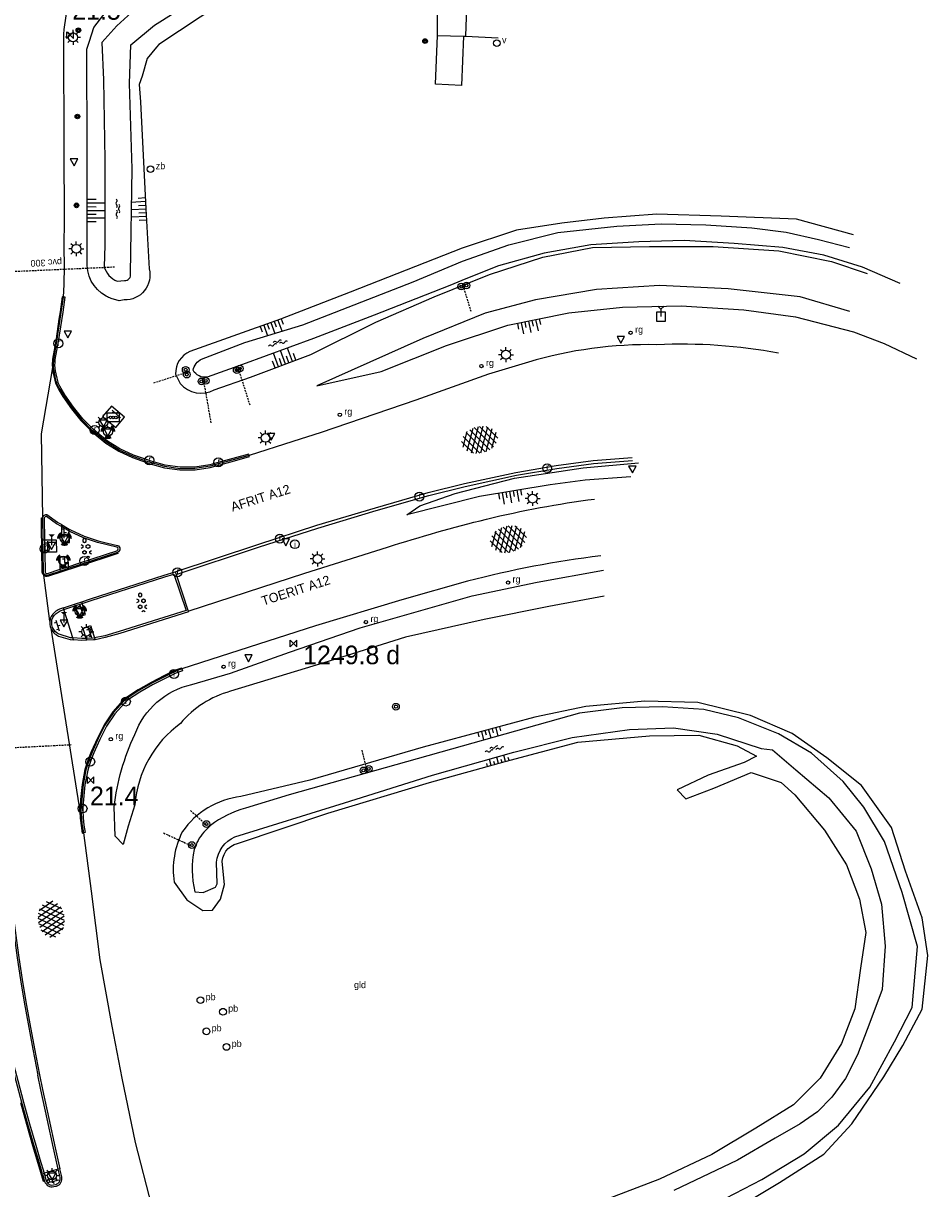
# Model space of a CAD drawing. Header units: metres. Extents: x 121538 to 126242, y 445257 to 454505.
# Tile 73 of 83: x 121737 to 121859, y 453853 to 454009. Entities that reach past the tile are written whole.
import ezdxf
from ezdxf.enums import TextEntityAlignment as Align

# ---------------------------------------------------------------- set-up
doc = ezdxf.new("R2010")
doc.units = ezdxf.units.M
doc.linetypes.add('STIPPELFIJN', pattern=[0.375, 0.25, -0.125])
for name, color, linetype in [('BOUWT04', 8, 'Continuous'), ('SYMBD01', 8, 'Continuous'), ('SYMBD02', 8, 'Continuous'), ('SYMBD04', 8, 'Continuous'), ('SYMBD05', 8, 'Continuous'), ('TEK-D05', 8, 'Continuous'), ('TEK-D06', 8, 'Continuous'), ('TEK-D20', 7, 'Continuous'), ('TER-T09', 8, 'Continuous'), ('TOPOT18', 8, 'STIPPELFIJN'), ('TOPOT21', 8, 'Continuous'), ('TOPOT22', 8, 'Continuous'), ('TOPOT23', 8, 'Continuous'), ('TOPOT24', 8, 'Continuous'), ('TOPOT26', 8, 'Continuous'), ('TOPOT28', 8, 'Continuous'), ('TOPOT29', 8, 'Continuous'), ('TOPOT30', 8, 'Continuous'), ('TOPOT31', 8, 'Continuous'), ('TOPOT50', 8, 'Continuous'), ('TOPOT51', 8, 'Continuous'), ('TOPOT53', 8, 'STIPPELFIJN'), ('TOPOV04', 8, 'Continuous'), ('WAT-T00', 8, 'Continuous'), ('WEG-T01', 8, 'Continuous'), ('WEG-T06', 8, 'STIPPELFIJN'), ('WEG-T20', 8, 'Continuous'), ('WEG-T22', 8, 'Continuous'), ('WEG-T23', 12, 'Continuous')]:
    doc.layers.add(name, color=color, linetype=linetype)
doc.styles.add('ISO', font='provutr.shx')
doc.styles.add('rtw_iso', font='iso-rtw.shx')

# ---------------------------------------------------------------- blocks, each defined once
blk = doc.blocks.new('asfalt-xl')
at = {"linetype": 'Continuous'}
for p, q in [((1.009462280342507, 2.034059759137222), (-1.739499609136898, 0.433724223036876)), ((1.009462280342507, 2.034059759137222), (-1.739499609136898, 0.433724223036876)), ((0.4129806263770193, 2.410007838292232), (-1.51377442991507, 1.288328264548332)), ((0.4129806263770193, 2.410007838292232), (-1.51377442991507, 1.288328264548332)), ((1.749758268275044, 0.4385486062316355), (-1.017087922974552, 2.022736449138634)), ((1.749758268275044, 0.4385486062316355), (-1.017087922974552, 2.022736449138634)), ((1.520261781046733, 1.290145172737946), (-0.4262594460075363, 2.404646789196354)), ((1.520261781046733, 1.290145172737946), (-0.4262594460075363, 2.404646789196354)), ((1.406557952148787, -1.525536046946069), (-1.754752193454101, 0.2845067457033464)), ((1.406557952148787, -1.525536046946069), (-1.754752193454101, 0.2845067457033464)), ((1.395544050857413, 1.535624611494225), (-1.752273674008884, -0.2969070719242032)), ((1.395544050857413, 1.535624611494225), (-1.752273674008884, -0.2969070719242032)), ((1.648679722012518, -0.9439696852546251), (-1.63821030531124, 0.9379753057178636)), ((1.648679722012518, -0.9439696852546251), (-1.63821030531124, 0.9379753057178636)), ((1.641686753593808, 0.9557237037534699), (-1.630249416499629, -0.9490653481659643)), ((1.641686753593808, 0.9557237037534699), (-1.630249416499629, -0.9490653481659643)), ((1.766768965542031, -0.2913869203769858), (-1.397833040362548, 1.520540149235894)), ((1.766768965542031, -0.2913869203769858), (-1.397833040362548, 1.520540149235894)), ((1.764573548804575, 0.3040682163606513), (-1.385078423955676, -1.529532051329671)), ((1.764573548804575, 0.3040682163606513), (-1.385078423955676, -1.529532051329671)), ((1.023688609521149, -2.026515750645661), (-1.735665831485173, -0.4466178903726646)), ((1.023688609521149, -2.026515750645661), (-1.735665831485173, -0.4466178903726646)), ((0.4088998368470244, -2.412705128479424), (-1.490776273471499, -1.325024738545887)), ((0.4088998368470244, -2.412705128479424), (-1.490776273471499, -1.325024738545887)), ((1.752955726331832, -0.4258912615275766), (-1.000181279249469, -2.028655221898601)), ((1.752955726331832, -0.4258912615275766), (-1.000181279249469, -2.028655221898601)), ((1.529626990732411, -1.279099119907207), (-0.4059773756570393, -2.405929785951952)), ((1.529626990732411, -1.279099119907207), (-0.4059773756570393, -2.405929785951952))]:
    blk.add_line(p, q, dxfattribs=at)
blk = doc.blocks.new('beton-m')
for p, q in [((-0.681995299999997, 0.65625), (-0.4546632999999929, 0.5249999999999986)), ((-0.4546632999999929, 0.2624999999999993), (-0.6819945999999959, 0.1312499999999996)), ((-0.2273319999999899, 1.443749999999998), (-0.4546632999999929, 1.312500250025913)), ((-0.4546632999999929, 1.312500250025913), (-0.4546632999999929, 1.049999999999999)), ((-0.4546632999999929, 1.049999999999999), (-0.2273319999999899, 0.9187499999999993)), ((-0.4546632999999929, 0.5249999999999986), (-0.4546632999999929, 0.2624999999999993)), ((0, 1.3125), (-0.2273319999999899, 1.443749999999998)), ((-0.2273319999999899, 0.9187499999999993), (0, 1.049999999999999)), ((0, 1.049999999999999), (0, 1.3125)), ((0, 0.5249999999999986), (0.227331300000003, 0.65625)), ((0, 0.2624999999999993), (0, 0.5249999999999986)), ((0.2273320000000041, 0.1312499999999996), (0, 0.2624999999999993)), ((0.227331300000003, 0.65625), (0.4546633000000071, 0.5249999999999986)), ((0.4546633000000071, 0.2624999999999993), (0.2273320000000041, 0.1312499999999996)), ((0.4546633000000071, 0.5249999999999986), (0.4546633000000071, 0.2624999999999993)), ((-0.4546632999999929, -0.2624999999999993), (-0.2273319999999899, -0.1312499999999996)), ((-0.4546632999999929, -0.5249999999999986), (-0.4546632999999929, -0.2624999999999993)), ((-0.2273319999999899, -0.65625), (-0.4546632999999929, -0.5249999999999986)), ((-0.2273319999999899, -0.1312499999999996), (0, -0.2624999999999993)), ((0, -0.5249999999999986), (-0.2273319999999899, -0.65625)), ((0, -0.2624999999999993), (0, -0.5249999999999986)), ((0, -1.050000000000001), (0.2273320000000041, -0.9187499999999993)), ((0.2273320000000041, -0.9187499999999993), (0.4546633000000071, -1.050000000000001)), ((0.4546633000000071, -0.2624999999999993), (0.681995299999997, -0.1312499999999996)), ((0.4546633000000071, -0.5249999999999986), (0.4546633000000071, -0.2624999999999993)), ((0.681995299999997, -0.65625), (0.4546633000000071, -0.5249999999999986))]:
    blk.add_line(p, q)
blk = doc.blocks.new('water-m')
at = {"linetype": 'Continuous'}
for centre, start, end in [((-0.01040913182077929, 0.7474348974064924), 129.7446390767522, 230.255360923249), ((-0.3222339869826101, 1.122434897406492), 309.7446390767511, 50.25536092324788), ((-0.3222339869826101, 0.3724348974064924), 309.7446390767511, 50.25536092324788), ((0.3153431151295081, 0.005530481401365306), 129.7446390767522, 230.255360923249), ((0.003518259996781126, 0.3805304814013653), 309.7446390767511, 50.25536092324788), ((-0.01040913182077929, -0.7430899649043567), 129.7446390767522, 230.255360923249), ((-0.3222339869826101, -0.3680899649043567), 309.7446390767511, 50.25536092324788), ((-0.3222339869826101, -1.118089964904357), 309.7446390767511, 50.25536092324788), ((0.003518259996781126, -0.3694695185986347), 309.7446390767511, 50.25536092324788)]:
    blk.add_arc(centre, 0.2438543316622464, start, end, dxfattribs=at)
blk = doc.blocks.new('talud')
for p, q in [((6.661338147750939e-16, 0.75), (0.5000000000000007, 0.7499999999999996)), ((4.440892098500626e-16, 0.5), (1, 0.4999999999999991)), ((2.220446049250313e-16, 0.25), (0.5000000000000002, 0.2499999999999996)), ((0, 0), (1, -8.881784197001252e-16)), ((-2.220446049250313e-16, -0.25), (0.4999999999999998, -0.2500000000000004)), ((-4.440892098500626e-16, -0.5), (0.9999999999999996, -0.5000000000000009)), ((-6.661338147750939e-16, -0.75), (0.4999999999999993, -0.7500000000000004))]:
    blk.add_line(p, q)
blk = doc.blocks.new('paal')
for radius in [0.4499999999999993, 0.2]:
    blk.add_circle((0, 0), radius)
blk = doc.blocks.new('schk-vri')
for p, q in [((0.8614258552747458, 0.5569929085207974), (-0.8614258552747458, 0.5569929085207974)), ((-0.8614258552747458, 0.5569929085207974), (-0.8614258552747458, -0.5569929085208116)), ((0.8614258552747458, -0.5569929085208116), (0.8614258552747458, 0.5569929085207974)), ((-0.8614258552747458, -0.5569929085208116), (0.8614258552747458, -0.5569929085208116))]:
    blk.add_line(p, q)
for centre in [(-0.3599895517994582, 0.002742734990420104), (0, 0), (0.359993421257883, -0.002176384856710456)]:
    blk.add_circle(centre, 0.18)
blk = doc.blocks.new('lichtmast')
for p, q in [((-0.5998500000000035, 0), (-0.9997499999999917, 0)), ((-0.7069300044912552, 0.7069300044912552), (-0.4241580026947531, 0.4241580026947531)), ((0, 0.5998500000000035), (0, 0.9997499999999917)), ((0.4241580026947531, 0.4241580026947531), (0.7069300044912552, 0.7069300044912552)), ((0.5998500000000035, 0), (0.9997499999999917, 0)), ((-0.4241580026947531, -0.4241580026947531), (-0.7069300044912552, -0.7069300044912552)), ((0, -0.5998500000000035), (0, -0.9997499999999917)), ((0.4241580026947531, -0.4241580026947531), (0.7069300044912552, -0.7069300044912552))]:
    blk.add_line(p, q)
blk.add_circle((0, 0), 0.5998499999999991)
blk = doc.blocks.new('peilbuis')
blk.add_circle((0, 0), 0.45)
at = {"style": 'ISO'}
blk.add_attdef('PEILBUIS', (0.700000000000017, 0), '', height=0.9, dxfattribs=at)
blk = doc.blocks.new('kilometerpaal')
for p, q in [((-0.4419417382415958, 0.4419417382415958), (0.4419417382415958, -0.4419417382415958)), ((-0.4419417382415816, -0.4419417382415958), (-0.4419417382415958, 0.4419417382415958)), ((0.4419417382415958, 0.4419417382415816), (-0.4419417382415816, -0.4419417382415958)), ((0.4419417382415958, -0.4419417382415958), (0.4419417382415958, 0.4419417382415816))]:
    blk.add_line(p, q)
at = {"style": 'rtw_iso'}
blk.add_attdef('KILOMETERPAAL', (0.5914120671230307, 0.8682056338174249), '', height=2.5, dxfattribs=at)
blk = doc.blocks.new('BOOM')
for radius in [0.315, 0.225, 0.135]:
    blk.add_circle((0, 0), radius)
blk = doc.blocks.new('verkeersbord')
for p, q in [((0.5024674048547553, 0.3224406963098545), (-0.5036675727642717, 0.3224406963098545)), ((-0.5036675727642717, 0.3224406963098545), (-0.0006000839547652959, -0.5998496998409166)), ((-0.0006000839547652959, -0.5998496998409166), (0.5024674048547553, 0.3224406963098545))]:
    blk.add_line(p, q)
blk = doc.blocks.new('verkeerslicht')
h = blk.add_hatch(color=256)
edge = h.paths.add_edge_path()
edge.add_line((-0.4998750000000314, 0.8658088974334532), (-0.2999250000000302, 0.5194853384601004))
edge.add_arc((-2.842170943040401e-14, 0), 0.5998499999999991, 119.9999999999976, 180)
edge.add_line((-0.599850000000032, 0), (-0.9997500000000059, 0))
edge.add_arc((-5.684341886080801e-14, 0), 0.999749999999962, 119.99999999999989, 180, ccw=False)
h = blk.add_hatch(color=256)
edge = h.paths.add_edge_path()
edge.add_line((0.9997499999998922, 0), (0.5998499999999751, 0))
edge.add_arc((-2.842170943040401e-14, 0), 0.5998499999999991, 0, 60.00000000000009)
edge.add_line((0.2999249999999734, 0.5194853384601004), (0.4998749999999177, 0.8658088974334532))
edge.add_arc((-5.684341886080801e-14, 0), 0.999749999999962, 0, 60.000000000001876, ccw=False)
h = blk.add_hatch(color=256)
edge = h.paths.add_edge_path()
edge.add_line((-0.4998750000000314, -0.8658088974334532), (-0.2999250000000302, -0.5194853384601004))
edge.add_arc((-2.842170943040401e-14, 0), 0.5998499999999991, 240.0000000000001, 299.9999999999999)
edge.add_line((0.2999249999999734, -0.5194853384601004), (0.4998749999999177, -0.8658088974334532))
edge.add_arc((-5.684341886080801e-14, 0), 0.999749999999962, 239.9999999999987, 299.999999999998, ccw=False)
blk.add_circle((0, 0), 0.599850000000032)
blk = doc.blocks.new('verklikker')
blk.add_circle((0, 0), 0.45)
at = {"style": 'ISO'}
blk.add_attdef('VERKLIKKER', (0.6999999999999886, 0), '', height=0.9, dxfattribs=at)
blk = doc.blocks.new('zinkerbord')
blk.add_circle((0, 0), 0.45)
at = {"style": 'ISO'}
blk.add_attdef('ZINKERBORD', (0.6999999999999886, 0), '', height=0.9, dxfattribs=at)
blk = doc.blocks.new('wegwijzer-verl')
blk.add_hatch(color=256).paths.add_polyline_path([(-0.4241580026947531, 1.423908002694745), (0.4241580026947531, 1.423908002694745), (-2.842170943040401e-14, 0.9997499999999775)])
blk.add_line((-2.842170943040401e-14, 0.9997499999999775), (0, 0))
blk = doc.blocks.new('inspectieput')
blk.add_circle((0, 0), 0.5998500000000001)
at = {"style": 'ISO'}
blk.add_text('i', height=0.7998000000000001, dxfattribs=at).set_placement((0, 0), align=Align.MIDDLE)
blk = doc.blocks.new('kolk')
blk.add_circle((0, 0), 0.5998500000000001)
at = {"style": 'ISO'}
blk.add_text('r', height=0.9331, dxfattribs=at).set_placement((0.06345707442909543, -0.3309814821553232), align=Align.CENTER)
blk = doc.blocks.new('rijbaangeleider')
blk.add_circle((0, 0), 0.225)
at = {"style": 'ISO'}
blk.add_attdef('RIJBAANGELEIDER', (0.5999999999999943, 0), '', height=0.9, dxfattribs=at)
blk = doc.blocks.new('wegwijzer-mp')
for q in [(-0.4241580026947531, 1.423908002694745), (0.4241580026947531, 1.423908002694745), (0, 0)]:
    blk.add_line((-2.842170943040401e-14, 0.9997499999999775), q)
blk.add_lwpolyline([(-0.6000000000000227, -0.5998500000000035), (0.5999999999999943, -0.5998500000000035), (0.5999999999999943, 0.6001499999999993), (-0.6000000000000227, 0.6001499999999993)], close=True)
blk = doc.blocks.new('klinkers-s')
for p, q in [((-0.3125, 0.5000000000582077), (0, 0.5000000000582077)), ((7.275957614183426e-11, -0.75), (-1.455191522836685e-11, 0.7500000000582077)), ((0, 0), (0.3125, 0)), ((5.820766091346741e-11, -0.5), (-0.3124999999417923, -0.5))]:
    blk.add_line(p, q)

msp = doc.modelspace()

# ---------------------------------------------------------------- linework, layer by layer
at = {"layer": 'BOUWT04'}
for points in [[(121796.514, 454007.646), (121796.233, 454001.057), (121792.74, 454001.221), (121793.018, 454007.751)], [(121793.018, 454007.751), (121796.514, 454007.646)]]:
    msp.add_lwpolyline(points, dxfattribs=at)
at = {"layer": 'TER-T09'}
for points in [[(121772.367, 454017.681), (121755.612, 454006.552), (121755.298616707, 454006.1814242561), (121754.012, 454004.66), (121753.377, 454002.28), (121752.956, 454001.1570000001), (121753.139, 453998.825), (121753.858, 453984.458), (121754.296, 453976.4209999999, -0.5021568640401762), (121750.957, 453972.246), (121750.261, 453972.115), (121749.179, 453972.455, -0.0351965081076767), (121748.5439360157, 453972.7446467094)], [(121748.5439360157, 453972.7446467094, -0.301789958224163), (121745.977, 453977.6), (121745.997, 453992.23), (121745.948, 454005.919), (121746.2835520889, 454006.9751016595), (121746.8775712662, 454008.8446910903), (121748.9745712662, 454011.5556910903)], [(121848.883, 453980.989), (121841.241, 453983.099), (121831.096, 453983.511), (121822.461, 453983.74), (121815.407, 453983.245), (121809.724, 453982.549), (121803.613, 453981.625), (121796.349, 453979.172), (121781.286, 453973.3), (121771.921, 453969.661), (121759.766, 453965.341, 0.307097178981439), (121757.856, 453962.286), (121758.466, 453961.031, 0.3569488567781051), (121763.03, 453960.179), (121767.918, 453961.883), (121776.017, 453964.904), (121784.741, 453969.254), (121792.587, 453972.658), (121800.004, 453975.67), (121807.163, 453977.975), (121813.836, 453979.264), (121821.477, 453979.408), (121830.048, 453979.415), (121838.854, 453978.837), (121845.923, 453977.408), (121850.717, 453975.779)], [(121832.453, 453849.829), (121838.939, 453853.735), (121844.879, 453857.549), (121848.642, 453861.595), (121852.926, 453867.915), (121855.488, 453872.108), (121858.095, 453877.016), (121858.834, 453884.212), (121858.076, 453889.283), (121855.867, 453895.546), (121853.957, 453901.413), (121849.962, 453907.048), (121845.282, 453910.766), (121840.616, 453914.045), (121835.06, 453916.443), (121827.952, 453918.196), (121820.837, 453918.383), (121812.933, 453917.636), (121806.103, 453916.214), (121791.107, 453912.174), (121775.888, 453907.751), (121766.6, 453905.561, 0.2118883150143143), (121758.763, 453900.8520000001, 0.1545390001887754), (121757.65, 453894.0640000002), (121759.369, 453891.673), (121761.524, 453890.241), (121762.806, 453890.293), (121763.863, 453891.79), (121764.416, 453893.733), (121764.127, 453896.3740000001, -0.3796592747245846), (121766.163, 453899.2550000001), (121778.294, 453903.334), (121791.934, 453907.427), (121802.092, 453910.255), (121811.843, 453912.864), (121821.49, 453913.726), (121828.1, 453913.808), (121833.247, 453912.368), (121835.861, 453910.975), (121834.179, 453910.145), (121829.339, 453908.414), (121825.214, 453906.459), (121826.341, 453905.228), (121830.128, 453906.668), (121835.111, 453908.791), (121839.168, 453907.424), (121840.982, 453905.789), (121844.967, 453901.063), (121847.926, 453896.378), (121849.699, 453891.781), (121850.535, 453887.309), (121849.82, 453882.493), (121849.032, 453877.06), (121847.244, 453872.376), (121844.401, 453867.724), (121840.83, 453864.168), (121835.775, 453861.042), (121829.834, 453857.507), (121822.81, 453854.191)]]:
    msp.add_lwpolyline(points, format="xyb", dxfattribs=at)
for points in [[(121748.52, 453972.747), (121748.5439360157, 453972.7446467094)], [(121822.81, 453854.191), (121810.646, 453849.54)]]:
    msp.add_lwpolyline(points, dxfattribs=at)
at = {"layer": 'TOPOT18'}
for p, q in [((121797.536, 453970.686), (121796.387, 453974.43)), ((121767.846, 453958.118), (121766.244, 453963.206)), ((121754.919, 453961.112), (121759.551, 453962.597)), ((121762.636, 453955.725), (121761.634, 453961.431)), ((121782.836, 453911.781), (121783.574, 453908.849)), ((121759.861, 453903.691), (121761.956, 453901.765)), ((121756.233, 453900.67), (121760.143, 453898.879))]:
    msp.add_line(p, q, dxfattribs=at)
at = {"layer": 'TOPOT18', "flags": 128}
msp.add_lwpolyline([(121749.661, 453976.643), (121748.7956061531, 453976.6041460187), (121745.8459058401, 453976.471711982), (121743.0272359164, 453976.3451608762), (121732.6233282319, 453975.8780519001), (121727.0443718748, 453975.6275709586), (121719.8287367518, 453975.3036073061), (121715.505402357, 453975.1095005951), (121712.5461993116, 453974.9766399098), (121709.191, 453974.826)], dxfattribs=at)
at = {"layer": 'TOPOT50'}
for points in [[(121848.396, 453970.676), (121841.714, 453972.65), (121832.026, 453973.718), (121822.817, 453974.194), (121814.364, 453973.625), (121806.193, 453972.249), (121799.398, 453970.475), (121791.063, 453967.057), (121776.796, 453960.711), (121785.437, 453962.632), (121794.228, 453966.114), (121802.451, 453968.834), (121810.645, 453970.49), (121817.861, 453971.29), (121825.714, 453971.465), (121834.139, 453970.894), (121841.093, 453969.959), (121848.856, 453967.95), (121852.976, 453966.406), (121857.339, 453964.343)], [(121818.971, 453948.49), (121812.838, 453948.063), (121808.145, 453947.393), (121798.67, 453945.854), (121788.91, 453943.367), (121790.652, 453944.574), (121795.388, 453946.271), (121803.376, 453948.312), (121812.566, 453949.691), (121819.985, 453950.355)]]:
    msp.add_lwpolyline(points, dxfattribs=at)
msp.add_lwpolyline([(121815.385, 453932.461), (121807.974, 453931.078), (121799.26, 453929.351), (121788.714, 453926.939), (121777.774, 453923.529), (121765.2219999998, 453919.6909999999, 0.1549199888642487), (121758.5090000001, 453915.3740000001, 0.2204555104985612), (121752.386, 453904.436), (121751.489, 453901.586), (121750.826, 453899.127), (121749.73, 453900.23), (121749.5889999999, 453904.1719999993, -0.07987773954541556), (121752.3780000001, 453913.8950000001, -0.2523850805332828), (121760.0149999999, 453920.609), (121765.241, 453922.143), (121773.14, 453924.93), (121782.651, 453928.212), (121797.651, 453932.504), (121806.42, 453934.342), (121815.293, 453935.971)], format="xyb", dxfattribs=at)
at = {"layer": 'TOPOT53'}
msp.add_line((121732.8, 453911.967), (121743.84, 453912.532), dxfattribs=at)
at = {"layer": 'TOPOV04'}
for points in [[(121741.3100053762, 453963.1793206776), (121739.7895923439, 453954.2410196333), (121739.981853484, 453942.986525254)], [(121741.494, 453964.261), (121741.3100053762, 453963.1793206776)], [(121740.1394508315, 453935.2755192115), (121740.091, 453935.633)], [(121740.9726196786, 453929.1282179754), (121740.1394508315, 453935.2755192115)], [(121741.101, 453928.181), (121745.0077765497, 453903.606115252)], [(121745.0077765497, 453903.606115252), (121745.2758192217, 453901.9200403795)]]:
    msp.add_lwpolyline(points, dxfattribs=at)
at = {"layer": 'WAT-T00'}
for points in [[(121752.9105712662, 454011.7176910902), (121749.9635712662, 454009.0356910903), (121747.9465712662, 454006.8286910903), (121748.155, 454001.805), (121748.335, 453991.065), (121748.37, 453979.537), (121748.262, 453976.7390000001, 0.2389809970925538), (121750.02, 453974.764), (121750.998, 453974.852, 0.4991055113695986), (121751.797, 453975.7810000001), (121752.014, 453989.856), (121751.666, 454001.296), (121751.8425712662, 454006.4856910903), (121755.0305712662, 454009.1546910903), (121770.1655712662, 454018.6646910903)], [(121855.148, 453974.451), (121850.069, 453976.648), (121844.904, 453978.237), (121839.381, 453979.277), (121832.834, 453979.822), (121826.154, 453980.229), (121820.054, 453980.064), (121813.614, 453979.635), (121807.333, 453978.517), (121801.187, 453976.809), (121796.801, 453975.091), (121794.669, 453974.2), (121784.529, 453970.189), (121776.347, 453967.073), (121766.855, 453963.56), (121762.074, 453961.884, -0.3326879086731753), (121760.213, 453962.795, -0.2422798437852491), (121761.344, 453964.306), (121767.15, 453966.522), (121774.941, 453968.907), (121789.762, 453974.69), (121796.37, 453977.47), (121802.585, 453979.647), (121809.175, 453981.282), (121817.095, 453982.149), (121823.041, 453982.45), (121829.033, 453982.334), (121835.231, 453981.943), (121839.818, 453981.33), (121844.189, 453980.344), (121848.356, 453979.303)], [(121773.085, 453905.765), (121767.25, 453903.99, 0.09864826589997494), (121762.5210000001, 453901.6610000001), (121762.15, 453901.253, 0.1348377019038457), (121760.591, 453899.046), (121760.337, 453898.4549999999, 0.113670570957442), (121760.439, 453892.764), (121761.553, 453892.679), (121763.191, 453893.387), (121763.45, 453893.817), (121763.338, 453896.727, -0.2640270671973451), (121765.804, 453900.157), (121780.546, 453904.705), (121792.337, 453908.417), (121803.279, 453911.533), (121811.1, 453913.474), (121818.814, 453914.538), (121824.719, 453914.795), (121830.578, 453913.938), (121836.469, 453911.989), (121838.005, 453911.838), (121841.134, 453909.149), (121845.557, 453905.405), (121849.247, 453900.915), (121851.228, 453895.845), (121852.618, 453891.117), (121853.115, 453885.477), (121852.731, 453879.626), (121851.062, 453875.229), (121849.431, 453870.88), (121847.817, 453867.705), (121845.98, 453865.189), (121844.034, 453863.205), (121841.695, 453861.597), (121838.354, 453859.678), (121833.302, 453856.717), (121824.739, 453852.645)]]:
    msp.add_lwpolyline(points, format="xyb", dxfattribs=at)
msp.add_lwpolyline([(121831.711, 453851.62), (121836.551, 453854.15), (121842.228, 453857.577), (121846.863, 453861.428), (121851.065, 453866.525), (121854.386, 453872.636), (121856.75, 453877.232), (121857.446, 453885.428), (121855.426, 453892.663), (121853.053, 453899.537), (121850.269, 453904.118), (121847.479, 453907.597), (121843.214, 453911.361), (121838.803, 453913.991), (121833.425, 453916.139), (121828.758, 453917.246), (121823.244, 453917.611), (121817.829, 453917.468), (121812.069, 453916.772), (121773.085, 453905.765)], dxfattribs=at)
at = {"layer": 'WEG-T01'}
for points in [[(121793.018, 454007.751), (121792.9568951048, 454030.2368376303), (121797.0784450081, 454030.3367271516), (121797.289, 454021.649), (121796.772, 454007.656)], [(121796.772, 454007.656), (121801.18, 454007.42)], [(121741.494, 453964.261), (121741.919, 453966.696), (121742.344, 453969.641), (121742.799031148, 453972.6278073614)], [(121749.827, 453955.111), (121751.002, 453956.521), (121749.256, 453957.969), (121748.055, 453956.575), (121749.827, 453955.111)], [(121757.784, 453935.7370000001), (121768.875, 453939.424), (121776.83, 453941.983), (121784.671, 453944.332), (121791.77, 453946.364), (121796.646, 453947.592), (121803.531, 453949.09), (121808.965, 453950.022), (121813.914, 453950.665), (121819.156, 453951.0740000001)], [(121739.981853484, 453942.986525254), (121740.0254310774, 453940.0505732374)], [(121742.511080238, 453942.0772115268), (121743.5694720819, 453941.472071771)], [(121740.0502332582, 453938.3795765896), (121740.0254310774, 453940.0505732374)], [(121740.091, 453935.633), (121740.0502332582, 453938.3795765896)], [(121750.065, 453938.344), (121748.512, 453937.848), (121744.929, 453936.667), (121743.4134002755, 453936.1636030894)], [(121743.4134002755, 453936.1636030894), (121742.3738932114, 453935.8183373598)], [(121745.2435318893, 453931.7143043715), (121746.418, 453932.099), (121756.332, 453935.299), (121757.784, 453935.7370000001)], [(121757.784, 453935.7370000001), (121757.9113967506, 453935.3578276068)], [(121744.2540183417, 453931.3901903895), (121745.2435318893, 453931.7143043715)], [(121742.777326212, 453930.9065016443), (121744.2540183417, 453931.3901903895)], [(121759.574, 453930.379), (121750.34, 453927.466), (121748.389, 453926.903), (121747.035697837, 453926.6212814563)], [(121745.9336430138, 453926.542463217), (121745.253, 453926.513), (121744.149037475, 453926.6057640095)], [(121747.035697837, 453926.6212814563), (121746.847, 453926.582), (121745.9336430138, 453926.542463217)], [(121758.701, 453922.685), (121757.772, 453922.333), (121756.431, 453921.698), (121754.649, 453920.762), (121752.898, 453919.789), (121751.22, 453918.677), (121750.846, 453918.336), (121749.513, 453916.829), (121748.37, 453915.134), (121747.471, 453913.334), (121746.644, 453911.518), (121746.272, 453910.6), (121746.09, 453910.092), (121745.807, 453909.149), (121745.431, 453907.154), (121745.239, 453905.168), (121745.158, 453904.168), (121745.144, 453903.685), (121745.194, 453902.687), (121745.2758192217, 453901.9200403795)], [(121739.9699492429, 453854.9039701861), (121739.42, 453856.776), (121738.841, 453858.676), (121738.013, 453861.554), (121737.219, 453864.452), (121736.427, 453867.36), (121735.666, 453870.253), (121734.955, 453873.185), (121734.403, 453875.561), (121733.749, 453878.49), (121733.1, 453881.418), (121732.451, 453884.361), (121731.838, 453887.307), (121731.279, 453890.247), (121730.743, 453893.213), (121730.428, 453895.19), (121729.973, 453898.162), (121729.519, 453901.092), (121729.241, 453903.102), (121728.985, 453905.054), (121728.757, 453907.102), (121728.584, 453909.088), (121728.426, 453910.891)], [(121733.9025702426, 453910.9450648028), (121733.915, 453910.752), (121734.098, 453907.756), (121734.344, 453904.778), (121734.654, 453901.788), (121734.958, 453898.796), (121735.285, 453895.854), (121735.643, 453892.857), (121735.994, 453889.89), (121736.406, 453886.917), (121736.806, 453883.935), (121737.263, 453880.973), (121737.755, 453878.003), (121738.261, 453875.059), (121738.889, 453871.673), (121739.566, 453868.181), (121739.971, 453866.231), (121740.813, 453862.33), (121741.69, 453858.395), (121742.3178632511, 453855.5699766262)], [(121745.2758192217, 453901.9200403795), (121745.301, 453901.684), (121745.472, 453900.686)], [(121739.9699492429, 453854.9039701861), (121740.2690000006, 453853.8859999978)]]:
    msp.add_lwpolyline(points, dxfattribs=at)
for points in [[(121742.799031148, 453972.6278073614, 0.02163475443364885), (121742.8791779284, 453979.3206896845), (121742.9477668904, 453983.077533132), (121742.9036613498, 453992.4261362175), (121742.8525545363, 454007.305053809, -0.07694896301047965), (121743.617207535, 454012.2121556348, -0.1224322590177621), (121746.5505652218, 454017.2832182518), (121748.8726126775, 454019.2743999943), (121751.213, 454020.989)], [(121838.7949999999, 453965.09, 0.05749760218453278), (121822.4709999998, 453966.235, 0.07566068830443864), (121805.2210000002, 453963.9020000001), (121799.841, 453962.264), (121790.093, 453958.799), (121777.392, 453954.421), (121773.589, 453953.239), (121767.743, 453951.366)], [(121767.743, 453951.366), (121763.42, 453950.175), (121762.475, 453949.91), (121760.454, 453949.593), (121758.437, 453949.573), (121756.407, 453949.858), (121754.494, 453950.399), (121754.015, 453950.569), (121752.136, 453951.222), (121750.285, 453952.067), (121748.582, 453953.132), (121747.031, 453954.416), (121746.658, 453954.732), (121745.253, 453956.164), (121744, 453957.737), (121742.825, 453959.384), (121742.306, 453960.239, -0.07597206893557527), (121741.733, 453961.693), (121741.525, 453962.682, -0.01780897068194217), (121741.4755813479, 453963.1087814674, -0.04786161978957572), (121741.494, 453964.261)], [(121757.9113967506, 453935.3578276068), (121759.557, 453930.46), (121775.209, 453935.545), (121786.3069999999, 453939.042, -0.01728325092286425), (121799.5759999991, 453942.8089999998, -0.02760036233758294), (121814.1009999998, 453945.501)], [(121742.511080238, 453942.0772115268), (121741.985, 453942.378), (121740.582, 453943.386, 0.429775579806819), (121739.981853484, 453942.986525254)], [(121743.5694720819, 453941.472071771), (121743.741, 453941.374), (121745.552, 453940.543), (121747.441, 453939.911), (121748.71, 453939.584), (121750.039, 453939.283, -0.6833459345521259), (121750.065, 453938.344)], [(121814.928, 453937.867, 0.03476974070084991), (121797.0540000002, 453934.463), (121788.228, 453931.96), (121776.629, 453928.467), (121758.701, 453922.685)], [(121742.3738932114, 453935.8183373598), (121740.726, 453935.271, -0.4201861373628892), (121740.091, 453935.633)], [(121742.777326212, 453930.9065016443), (121742.269, 453930.74, 0.1404651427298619), (121741.124, 453929.716, 0.07498798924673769), (121740.9726196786, 453929.1282179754)], [(121740.9726196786, 453929.1282179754, 0.1191006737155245), (121741.101, 453928.181)], [(121741.101, 453928.181, 0.2044093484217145), (121742.149, 453927.1120000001), (121743.694, 453926.644), (121744.149037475, 453926.6057640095)], [(121745.472, 453900.686), (121746.5141029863, 453892.8448268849), (121747.684, 453883.613), (121749.278, 453874.714), (121750.652, 453867.734), (121752.406, 453859.096), (121754.611, 453850.6), (121756.987, 453842.149), (121758.535, 453836.2310000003, -0.09050148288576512), (121759.386, 453829.9859999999), (121759.179, 453826.6550000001, 0.08830903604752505), (121759.9229999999, 453821.4120000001), (121760.1160455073, 453820.9681473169), (121762.9883790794, 453811.644968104)], [(121740.2690000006, 453853.8859999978, 0.4033988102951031), (121741.498, 453853.179), (121741.84, 453853.256, 0.4122694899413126), (121742.559, 453854.485), (121742.3178632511, 453855.5699766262)]]:
    msp.add_lwpolyline(points, format="xyb", dxfattribs=at)
at = {"layer": 'WEG-T06', "flags": 128}
msp.add_lwpolyline([(121796.514, 454007.646), (121796.772, 454007.656)], dxfattribs=at)
at = {"layer": 'WEG-T20'}
for points in [[(121742.799031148, 453972.6278073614), (121742.627, 453972.64), (121742.335, 453970.631), (121742.1857303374, 453969.6644757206), (121741.760977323, 453966.7211871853), (121741.3355467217, 453964.283720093, 0.04468319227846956), (121741.3100053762, 453963.1793206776)], [(121741.3100053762, 453963.1793206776, 0.0213642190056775), (121741.3675025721, 453962.6534577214), (121741.3787998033, 453962.5997415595), (121741.5766941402, 453961.658792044, 0.07610497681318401), (121742.1684636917, 453960.1572324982), (121742.691304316, 453959.2959054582), (121743.8722108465, 453957.6406262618), (121745.1330020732, 453956.0578452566), (121746.5489527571, 453954.6146841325), (121746.9282694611, 453954.2933327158), (121748.4881549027, 453953.0019768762), (121750.2090360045, 453951.9257946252), (121752.0763849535, 453951.0733311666), (121753.9619807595, 453950.4180389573), (121754.4454203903, 453950.2464633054), (121756.3739543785, 453949.7010702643), (121758.4266129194, 453949.4128891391), (121760.4672601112, 453949.433123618), (121762.5091155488, 453949.7533948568), (121763.4628494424, 453950.0208440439), (121765.767, 453950.62), (121767.781, 453951.199), (121767.743, 453951.366)], [(121740.1394508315, 453935.2755192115, -0.1588679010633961), (121739.9410174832, 453935.6307098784), (121739.839, 453941.768), (121739.823, 453942.991), (121739.965, 453942.987)], [(121750.065, 453938.344), (121750.115, 453938.198), (121748.356, 453937.626), (121740.7732817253, 453935.1286467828, -0.2652281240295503), (121740.1394508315, 453935.2755192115)]]:
    msp.add_lwpolyline(points, format="xyb", dxfattribs=at)
for points in [[(121757.9113967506, 453935.3578276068), (121768.9993404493, 453939.0438115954), (121776.9486536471, 453941.6009822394), (121784.7834370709, 453943.9481198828), (121791.8739079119, 453945.9776785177), (121796.7373881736, 453947.2025254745), (121803.6073665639, 453948.6972571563), (121809.024601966, 453949.6263818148), (121813.9553531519, 453950.2670108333), (121819.1871148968, 453950.6752120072)], [(121758.701, 453922.685), (121758.638, 453922.812), (121757.7171517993, 453922.4619306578), (121756.3684646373, 453921.8232905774), (121754.5824391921, 453920.8851762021), (121752.8252199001, 453919.9087202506), (121751.1336577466, 453918.7877326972), (121750.7461181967, 453918.4343878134), (121749.4020563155, 453916.9148819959), (121748.2488269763, 453915.2047125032), (121747.3446303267, 453913.3943076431), (121746.5153614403, 453911.5733254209), (121746.1411709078, 453910.6499197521), (121745.9569641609, 453910.1357602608), (121745.67078819, 453909.1821774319), (121745.2922557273, 453907.1737405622), (121745.0995449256, 453905.1803882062), (121745.0181639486, 453904.1756847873), (121745.0038983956, 453903.6835232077), (121745.0077765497, 453903.606115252)], [(121733.6726237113, 453910.9379009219), (121733.6854509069, 453910.737600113), (121733.8685780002, 453907.7395193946), (121734.1149785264, 453904.7566707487), (121734.4252019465, 453901.7645158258), (121734.7292877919, 453898.7716709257), (121735.0565117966, 453895.8276555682), (121735.4146080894, 453892.8298494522), (121735.7658622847, 453889.8607007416), (121736.1781083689, 453886.8859249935), (121736.5783434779, 453883.9021722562), (121737.0358839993, 453880.93666892), (121737.5282059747, 453877.9647252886), (121738.0345803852, 453875.0185469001), (121738.6630267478, 453871.630140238), (121739.340204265, 453868.1372245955)], [(121745.0077765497, 453903.606115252), (121745.0543723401, 453902.676063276), (121745.1622609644, 453901.6647334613), (121745.321, 453900.657), (121745.472, 453900.686)], [(121740.2690000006, 453853.8859999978), (121740.119, 453853.845), (121739.2762944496, 453856.7329966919), (121738.6971720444, 453858.6333983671), (121737.8685835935, 453861.5134437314), (121737.0743015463, 453864.4124731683)]]:
    msp.add_lwpolyline(points, dxfattribs=at)
at = {"layer": 'WEG-T22'}
for points in [[(121767.743, 453951.366), (121767.667, 453951.548), (121763.3671798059, 453950.3650269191), (121762.4329460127, 453950.1030460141), (121760.437654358, 453949.7900784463), (121758.4498040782, 453949.7703674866), (121756.4477350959, 453950.0514461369), (121754.5538837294, 453950.5870308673), (121754.0803564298, 453950.7550885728), (121752.2094870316, 453951.4052629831), (121750.3786402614, 453952.2410628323), (121748.6976821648, 453953.2922785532), (121747.1576351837, 453954.5672110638), (121746.7924217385, 453954.8766144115), (121745.4009205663, 453956.2948561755), (121744.1575247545, 453957.8557992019), (121742.9898056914, 453959.4925934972), (121742.4755564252, 453960.3397671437, -0.07579949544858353), (121741.9256713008, 453961.7351954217), (121741.7191629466, 453962.7171029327, -0.06523183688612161), (121741.6893396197, 453964.2330814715), (121742.1137933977, 453966.6649519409), (121742.739, 453970.618), (121743.01, 453972.593), (121742.799031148, 453972.6278073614)], [(121742.5159186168, 453941.7979861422), (121741.8550716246, 453942.1758280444), (121740.5285635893, 453943.1520244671, 0.4409957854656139), (121740.2168495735, 453942.9359441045), (121740.2591959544, 453940.0499791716)], [(121743.4100072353, 453936.4152868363), (121744.8533492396, 453936.8947651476), (121748.4368691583, 453938.0759371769), (121749.9716377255, 453938.5650961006, 0.6833459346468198), (121749.9580152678, 453939.0570763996), (121748.6535369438, 453939.3507095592), (121747.372897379, 453939.6807088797), (121745.4636256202, 453940.3194911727), (121743.6311732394, 453941.160334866)], [(121740.2837320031, 453938.3778132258), (121740.3231117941, 453935.6940255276, 0.4201861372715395), (121740.6602643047, 453935.5018220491), (121742.371305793, 453936.0702301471)], [(121744.066815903, 453926.8635539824), (121743.7412248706, 453926.8909128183), (121742.2336133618, 453927.3475873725, -0.202552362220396), (121741.3338809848, 453928.2719200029, -0.1929455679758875), (121741.3464149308, 453929.5998839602, -0.1367848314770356), (121742.3631405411, 453930.5077662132), (121742.8532951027, 453930.668315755)], [(121740.1912291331, 453854.9667381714), (121740.4896747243, 453853.9508279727, 0.4037207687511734), (121741.4422493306, 453853.4021409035), (121741.7810090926, 453853.478306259, 0.4150517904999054), (121742.3344783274, 453854.4350999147), (121742.0962241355, 453855.5071067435)]]:
    msp.add_lwpolyline(points, format="xyb", dxfattribs=at)
for points in [[(121743.5718767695, 453941.194237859), (121742.5159186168, 453941.7979861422)], [(121740.2591959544, 453940.0499791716), (121740.2837320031, 453938.3778132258)], [(121742.371305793, 453936.0702301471), (121743.4100072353, 453936.4152868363)], [(121745.3165012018, 453931.4751359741), (121746.4953062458, 453931.8612521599), (121756.4065032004, 453935.0603474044), (121757.6241975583, 453935.4276684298), (121759.2651407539, 453930.5437105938), (121750.2677257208, 453927.7053447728), (121748.3287814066, 453927.1458236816), (121746.957785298, 453926.8604217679)], [(121744.3275517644, 453931.1512067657), (121745.3165012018, 453931.4751359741)], [(121742.8532951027, 453930.668315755), (121744.3275517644, 453931.1512067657)], [(121745.8557521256, 453926.789325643), (121745.2580812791, 453926.7634540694), (121744.066815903, 453926.8635539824)], [(121746.8159154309, 453926.8308885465), (121745.8557521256, 453926.789325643)], [(121758.701, 453922.685), (121758.7895801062, 453922.4512189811), (121757.8699432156, 453922.1027666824), (121756.5426702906, 453921.474266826), (121754.7678585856, 453920.5420424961), (121753.0279644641, 453919.5752138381), (121751.3741825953, 453918.4792630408), (121751.0243603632, 453918.1603074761), (121749.7111137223, 453916.6756392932), (121748.5863803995, 453915.0077276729), (121747.6966601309, 453913.2263077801), (121746.8737117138, 453911.4192046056), (121746.5056233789, 453910.5108575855), (121746.3275639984, 453910.0138566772), (121746.050235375, 453909.0897545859), (121745.6787576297, 453907.1187489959), (121745.4880269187, 453905.1458782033), (121745.4077072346, 453904.1542771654), (121745.3941814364, 453903.6876371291), (121745.443335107, 453902.7065298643), (121745.5487482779, 453901.7184045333), (121745.7184090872, 453900.7282203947), (121745.472, 453900.686)], [(121728.6551219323, 453910.9110783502), (121728.8131323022, 453909.1079596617), (121728.9858929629, 453907.1247072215), (121729.2133392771, 453905.0816806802), (121729.4689420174, 453903.1327097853), (121729.7465745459, 453901.1253666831), (121730.2003195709, 453898.197012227), (121730.6552451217, 453895.2254985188), (121730.9697589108, 453893.2515500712), (121731.5051476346, 453890.2889326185), (121732.0635812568, 453887.3519114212), (121732.6758981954, 453884.4091941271), (121733.3245768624, 453881.4676512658), (121733.9735113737, 453878.539946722), (121734.6272570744, 453875.6120856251), (121735.1787828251, 453873.2381269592), (121735.8889982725, 453870.3093622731), (121736.6491791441, 453867.4194762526), (121737.4408709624, 453864.5126078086), (121738.23443849, 453861.6161862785), (121739.0615361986, 453858.7413225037), (121739.6403485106, 453856.8419384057), (121740.1912291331, 453854.9667381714)], [(121742.0962241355, 453855.5071067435), (121741.4655078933, 453858.3449670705), (121740.5883401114, 453862.280719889), (121739.7459881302, 453866.1833506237), (121739.340204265, 453868.1372245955)]]:
    msp.add_lwpolyline(points, dxfattribs=at)
at = {"layer": 'WEG-T23'}
for points in [[(121742.511080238, 453942.0772115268), (121742.5159186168, 453941.7979861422)], [(121742.5159186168, 453941.7979861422), (121742.553, 453939.658), (121743.585, 453939.678), (121743.5718767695, 453941.194237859)], [(121743.5718767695, 453941.194237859), (121743.5694720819, 453941.472071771)], [(121740.0254310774, 453940.0505732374), (121740.2591959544, 453940.0499791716)], [(121740.2591959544, 453940.0499791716), (121741.825, 453940.046), (121741.848, 453938.366), (121740.2837320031, 453938.3778132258)], [(121740.2837320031, 453938.3778132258), (121740.0502332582, 453938.3795765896)], [(121742.371305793, 453936.0702301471), (121742.354, 453937.755), (121743.392, 453937.751), (121743.4100072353, 453936.4152868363)], [(121743.4100072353, 453936.4152868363), (121743.4134002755, 453936.1636030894)], [(121742.3738932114, 453935.8183373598), (121742.371305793, 453936.0702301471)], [(121744.3275517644, 453931.1512067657), (121744.779, 453929.684), (121745.769, 453929.992), (121745.3165012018, 453931.4751359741)], [(121745.3165012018, 453931.4751359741), (121745.2435318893, 453931.7143043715)], [(121742.8532951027, 453930.668315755), (121742.777326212, 453930.9065016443)], [(121744.066815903, 453926.8635539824), (121742.8532951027, 453930.668315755)], [(121744.2540183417, 453931.3901903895), (121744.3275517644, 453931.1512067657)], [(121745.8557521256, 453926.789325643), (121745.434, 453928.126), (121746.421, 453928.508), (121746.957785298, 453926.8604217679)], [(121744.149037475, 453926.6057640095), (121744.066815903, 453926.8635539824)], [(121745.9336430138, 453926.542463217), (121745.8557521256, 453926.789325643)], [(121746.957785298, 453926.8604217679), (121747.035697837, 453926.6212814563)], [(121740.1912291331, 453854.9667381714), (121739.9699492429, 453854.9039701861)], [(121742.0962241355, 453855.5071067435), (121740.1912291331, 453854.9667381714)], [(121742.3178632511, 453855.5699766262), (121742.0962241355, 453855.5071067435)]]:
    msp.add_lwpolyline(points, dxfattribs=at)

# ---------------------------------------------------------------- block references
at = {"layer": 'SYMBD01'}
for p, rotation in [((121798.6776551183, 453953.4725501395), 284.7818859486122), ((121802.5394261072, 453940.1246291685), 284.5466698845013)]:
    msp.add_blockref('asfalt-xl', p, dxfattribs=dict(at, rotation=rotation))
for p in [(121745.863, 453938.745), (121753.304, 453931.441)]:
    msp.add_blockref('beton-m', p, dxfattribs=at)
at = {"layer": 'SYMBD01', "linetype": 'Continuous', "rotation": 4.963055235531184}
msp.add_blockref('asfalt-xl', (121741.1649323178, 453889.0536515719), dxfattribs=at)
at = {"layer": 'SYMBD02'}
for p, rotation in [((121749.8848825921, 453956.922618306), 48.55345469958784), ((121742.8863348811, 453941.0193702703), 0.7255642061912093), ((121740.6830710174, 453939.1101819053), 0.6825771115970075), ((121743.0009584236, 453936.9718890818), 0.8075413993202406), ((121745.2257714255, 453930.6901683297), 17.61752844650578), ((121742.0355028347, 453928.493759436), 15.73567569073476), ((121746.3702196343, 453927.5625617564), 19.07703067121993), ((121741.4279372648, 453853.8989125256), 284.6014003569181)]:
    msp.add_blockref('klinkers-s', p, dxfattribs=dict(at, rotation=rotation))
at = {"layer": 'SYMBD04', "linetype": 'Continuous'}
for p, xscale, yscale, zscale, rotation in [((121745.9861146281, 453984.2673504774), 2.367334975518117, 2, 2.367334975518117, 359.8282258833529), ((121753.8589797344, 453984.4400225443), 1.932276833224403, 2, 1.932276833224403, 183.1487582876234), ((121770.6302942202, 453969.2022711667), 1.549207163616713, 2, 1.549207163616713, 289.6880361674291), ((121805.2125244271, 453969.3921015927), 1.550000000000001, 1.999999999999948, 1.4, 281.951293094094), ((121772.6023185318, 453963.6302930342), 1.928933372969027, 2, 1.928933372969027, 110.4559687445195), ((121802.6913897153, 453946.5071840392), 1.550000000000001, 1.999999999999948, 1.4, 280.2494449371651)]:
    msp.add_blockref('talud', p, dxfattribs=dict(at, xscale=xscale, yscale=yscale, zscale=zscale, rotation=rotation))
at = {"layer": 'SYMBD04', "yscale": 2}
for p, xscale, zscale, rotation in [((121799.8706798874, 453914.5349807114), 1.148574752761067, 1.148574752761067, 285.0778050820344), ((121801.1956463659, 453910.0034284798), 0.859072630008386, 0.859072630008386, 105.4985024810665)]:
    msp.add_blockref('talud', p, dxfattribs=dict(at, xscale=xscale, zscale=zscale, rotation=rotation))
at = {"layer": 'SYMBD05'}
for p, rotation in [((121750.101138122, 453984.47473637), 0.975719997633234), ((121771.5619212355, 453966.5119734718), 104.6212739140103), ((121800.6366546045, 453912.0103755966), 104.6212739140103)]:
    msp.add_blockref('water-m', p, dxfattribs=dict(at, rotation=rotation))
at = {"layer": 'TOPOT21'}
for name, p in [('lichtmast', (121744.0806231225, 454007.5098041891)), ('lichtmast', (121744.512, 453979.107)), ('lichtmast', (121802.198, 453964.888)), ('lichtmast', (121748.153, 453955.794)), ('lichtmast', (121769.921, 453953.724)), ('lichtmast', (121805.779, 453945.574)), ('wegwijzer-verl', (121741.203, 453939.333)), ('lichtmast', (121776.904, 453937.463)), ('wegwijzer-verl', (121742.865, 453928.929)), ('lichtmast', (121745.869, 453927.696)), ('lichtmast', (121741.255, 453854.672))]:
    msp.add_blockref(name, p, dxfattribs=at)
at = {"layer": 'TOPOT22'}
for p in [(121796.198, 453974.04), (121796.897, 453974.189), (121759.204, 453962.865), (121766.057, 453962.807), (121766.461, 453963.032), (121759.343, 453962.218), (121761.326, 453961.31), (121761.906, 453961.37), (121787.437, 453917.623), (121783.793, 453909.271), (121783.074, 453909.073), (121761.983, 453901.863), (121760.029, 453899.04)]:
    msp.add_blockref('paal', p, dxfattribs=at)
at = {"layer": 'TOPOT23'}
for p in [(121742.111, 453966.403), (121746.976, 453954.769), (121754.323, 453950.711), (121763.591, 453950.431), (121807.738, 453949.649), (121790.586, 453945.841), (121740.259, 453938.824), (121771.848, 453940.188), (121745.605, 453937.193), (121758.098, 453935.662), (121757.632, 453922.002), (121751.174, 453918.314), (121746.385, 453910.239), (121745.354, 453903.949)]:
    msp.add_blockref('kolk', p, dxfattribs=at)
at = {"layer": 'TOPOT24'}
ref = msp.add_blockref('peilbuis', (121761.181, 453878.209), dxfattribs=at)
ref.add_attrib('PEILBUIS', 'pb', (121761.881, 453878.209), dxfattribs={"height": 0.9, "style": 'ISO'})
ref = msp.add_blockref('peilbuis', (121764.212, 453876.665), dxfattribs=at)
ref.add_attrib('PEILBUIS', 'pb', (121764.912, 453876.665), dxfattribs={"height": 0.9, "style": 'ISO'})
ref = msp.add_blockref('peilbuis', (121761.987, 453874.028), dxfattribs=at)
ref.add_attrib('PEILBUIS', 'pb', (121762.687, 453874.028), dxfattribs={"height": 0.9, "style": 'ISO'})
ref = msp.add_blockref('peilbuis', (121764.683, 453871.933), dxfattribs=at)
ref.add_attrib('PEILBUIS', 'pb', (121765.383, 453871.933), dxfattribs={"height": 0.9, "style": 'ISO'})
at = {"layer": 'TOPOT26'}
for p in [(121744.797, 454008.45), (121791.346, 454006.996), (121744.659, 453996.875), (121744.544, 453984.947)]:
    msp.add_blockref('BOOM', p, dxfattribs=at)
at = {"layer": 'TOPOT28'}
msp.add_blockref('inspectieput', (121773.863, 453939.446), dxfattribs=at)
at = {"layer": 'TOPOT29'}
for p in [(121748.761, 453954.553), (121742.929, 453940.208), (121742.783, 453937.218), (121744.972, 453930.427)]:
    msp.add_blockref('verkeerslicht', p, dxfattribs=at)
at = {"layer": 'TOPOT30'}
ref = msp.add_blockref('kilometerpaal', (121743.6796383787, 454007.7801034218), dxfattribs=at)
ref.add_attrib('KILOMETERPAAL', '21.5', (121743.9795864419, 454009.8694695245), dxfattribs={"height": 2.5, "style": 'rtw_iso'})
for name, p in [('verkeersbord', (121744.2157925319, 453990.8479379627)), ('wegwijzer-mp', (121823.011, 453970.003)), ('verkeersbord', (121743.3856348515, 453967.7332033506)), ('verkeersbord', (121817.629, 453967.022)), ('verkeersbord', (121748.153, 453955.794)), ('verkeersbord', (121748.761, 453954.553)), ('verkeersbord', (121770.672, 453953.996)), ('verkeersbord', (121819.183, 453949.604)), ('verkeersbord', (121741.203, 453939.333)), ('verkeersbord', (121742.929, 453940.208)), ('verkeersbord', (121772.66, 453939.832)), ('verkeersbord', (121744.972, 453930.427)), ('verkeersbord', (121742.865, 453928.929)), ('verkeersbord', (121767.642, 453924.249)), ('verkeersbord', (121741.255, 453854.672))]:
    msp.add_blockref(name, p, dxfattribs=at)
ref = msp.add_blockref('rijbaangeleider', (121818.95, 453967.828), dxfattribs=at)
ref.add_attrib('RIJBAANGELEIDER', 'rg', (121819.55, 453967.828), dxfattribs={"height": 0.9, "style": 'ISO'})
ref = msp.add_blockref('rijbaangeleider', (121798.92, 453963.36), dxfattribs=at)
ref.add_attrib('RIJBAANGELEIDER', 'rg', (121799.52, 453963.36), dxfattribs={"height": 0.9, "style": 'ISO'})
ref = msp.add_blockref('rijbaangeleider', (121779.9, 453956.819), dxfattribs=at)
ref.add_attrib('RIJBAANGELEIDER', 'rg', (121780.5, 453956.819), dxfattribs={"height": 0.9, "style": 'ISO'})
ref = msp.add_blockref('rijbaangeleider', (121802.487, 453934.294), dxfattribs=at)
ref.add_attrib('RIJBAANGELEIDER', 'rg', (121803.087, 453934.294), dxfattribs={"height": 0.9, "style": 'ISO'})
ref = msp.add_blockref('rijbaangeleider', (121783.412, 453928.994), dxfattribs=at)
ref.add_attrib('RIJBAANGELEIDER', 'rg', (121784.012, 453928.994), dxfattribs={"height": 0.9, "style": 'ISO'})
ref = msp.add_blockref('kilometerpaal', (121773.688, 453926.117), dxfattribs=at)
ref.add_attrib('KILOMETERPAAL', '1249.8 d', (121774.9786110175, 453923.3250900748), dxfattribs={"height": 2.5, "style": 'rtw_iso'})
ref = msp.add_blockref('rijbaangeleider', (121764.287, 453922.985), dxfattribs=at)
ref.add_attrib('RIJBAANGELEIDER', 'rg', (121764.887, 453922.985), dxfattribs={"height": 0.9, "style": 'ISO'})
ref = msp.add_blockref('rijbaangeleider', (121749.156, 453913.259), dxfattribs=at)
ref.add_attrib('RIJBAANGELEIDER', 'rg', (121749.756, 453913.259), dxfattribs={"height": 0.9, "style": 'ISO'})
ref = msp.add_blockref('kilometerpaal', (121746.446, 453907.761), dxfattribs=at)
ref.add_attrib('KILOMETERPAAL', '21.4', (121746.3530105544, 453904.3878557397), dxfattribs={"height": 2.5, "style": 'rtw_iso'})
at = {"layer": 'TOPOT31'}
ref = msp.add_blockref('verklikker', (121800.979, 454006.717), dxfattribs=at)
ref.add_attrib('VERKLIKKER', 'v', (121801.679, 454006.717), dxfattribs={"height": 0.9, "style": 'ISO'})
ref = msp.add_blockref('zinkerbord', (121754.487, 453989.801), dxfattribs=at)
ref.add_attrib('ZINKERBORD', 'zb', (121755.187, 453989.801), dxfattribs={"height": 0.9, "style": 'ISO'})
at = {"layer": 'TOPOT51'}
msp.add_blockref('schk-vri', (121749.471, 453956.472), dxfattribs=at)

# ---------------------------------------------------------------- texts
at = {"layer": 'TEK-D05', "style": 'ISO'}
msp.add_text('gld', height=0.9, dxfattribs=at).set_placement((121781.8025616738, 453879.8295556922))
at = {"layer": 'TEK-D06', "style": 'ISO'}
for s, rotation, p in [('AFRIT A12', 17.69609985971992, (121765.5016294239, 453943.8043224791)), ('TOERIT A12', 17.85848086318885, (121769.615284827, 453931.179807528))]:
    msp.add_text(s, height=1.25, rotation=rotation, dxfattribs=at).set_placement(p)
at = {"layer": 'TEK-D20', "style": 'ISO'}
msp.add_text('pvc 300', height=0.9, rotation=182.1415392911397, dxfattribs=at).set_placement((121742.572629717, 453977.7544960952))

doc.saveas('drawing.dxf')
